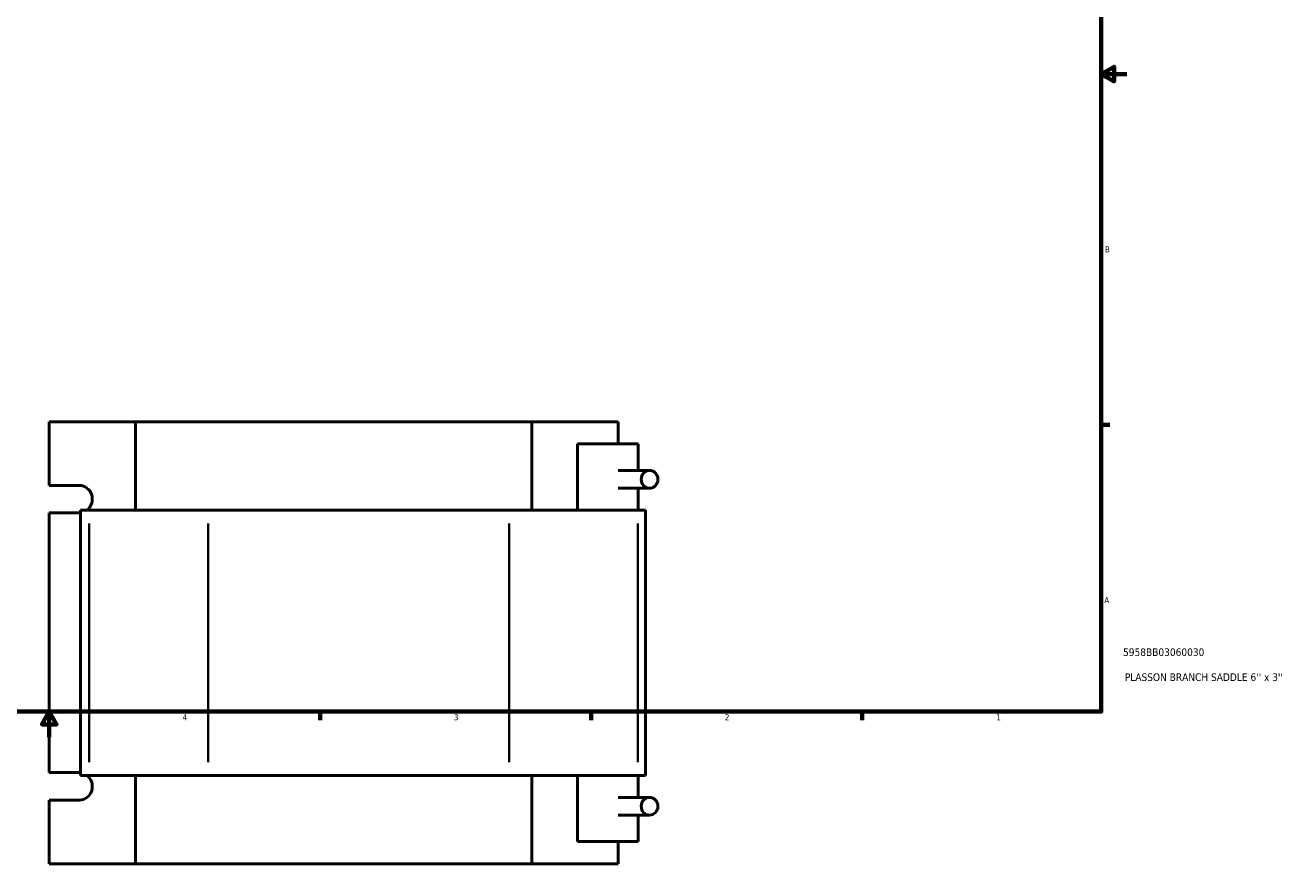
# Model space of a CAD drawing. Header units: inches. Extents: x -0.9 to 55.9, y -1.4 to 50.7.
# Tile 3 of 7: x 16.6 to 36.5, y -1.4 to 11.8. Entities that reach past the tile are written whole.
import ezdxf

# ---------------------------------------------------------------- set-up
doc = ezdxf.new("R2010")
doc.units = ezdxf.units.IN
doc.header["$MEASUREMENT"] = 0
for name, color, linetype, lineweight in [('Border (ANSI)', 7, 'Continuous', 70), ('Title (ANSI)', 7, 'Continuous', 50), ('Visible (ANSI)', 7, 'Continuous', 50), ('Visible Narrow (ANSI)', 7, 'Continuous', 35)]:
    doc.layers.add(name, color=color, linetype=linetype, lineweight=lineweight)
doc.styles.add('Note Text (ANSI)', font='tahoma.ttf')
doc.styles.add('Text Style29', font='tahoma.ttf')

# ---------------------------------------------------------------- blocks, each defined once
blk = doc.blocks.new('Borders Default Border')
at = {"layer": 'Border (ANSI)'}
for p, q in [((33.5, 5.5), (33.634, 5.5)), ((21.25, 1), (21.25, 0.866)), ((25.5, 1), (25.5, 0.866)), ((29.75, 1), (29.75, 0.866))]:
    blk.add_line(p, q, dxfattribs=at)
at = {"layer": 'Border (ANSI)', "flags": 128}
for points in [[(0.5, 1), (0.5, 21), (33.5, 21), (33.5, 1), (0.5, 1)], [(33.9, 11), (33.5, 11), (33.7, 11.115), (33.7, 10.885), (33.5, 11)], [(17, 0.6), (17, 1), (16.885, 0.8), (17.115, 0.8), (17, 1)]]:
    blk.add_lwpolyline(points, dxfattribs=at)
at = {"layer": 'Border (ANSI)', "color": 5, "true_color": 0x0000ff, "char_height": 0.0945, "attachment_point": 7, "style": 'Note Text (ANSI)'}
for s, insert in [('B', (33.558, 8.203)), ('A', (33.547, 2.703)), ('4', (19.092, 0.866)), ('3', (23.346, 0.864)), ('2', (27.596, 0.866)), ('1', (31.854, 0.866))]:
    blk.add_mtext(s, dxfattribs=dict(at, insert=insert))
blk = doc.blocks.new('Title Blocks ANSI - Large')
at = {"layer": 'Title (ANSI)', "color": 5, "true_color": 0x0000ff, "style": 'Text Style29'}
for tag, p in [('PART_NUMBER_001', (0.341, 0.873)), ('DESCRIPTION_001', (0.369, 0.481))]:
    blk.add_attdef(tag, p, '', height=0.12, dxfattribs=at)

msp = doc.modelspace()

# ---------------------------------------------------------------- linework, layer by layer
at = {"layer": 'Visible (ANSI)'}
for p, q in [((18.352, 5.545), (16.999, 5.545)), ((16.999, 4.549), (16.999, 5.545)), ((18.352, 5.545), (18.352, 4.159)), ((18.352, 5.545), (24.567, 5.545)), ((24.567, 5.545), (25.921, 5.545)), ((24.567, 4.159), (24.567, 5.545)), ((25.921, 5.199), (25.921, 5.545)), ((26.235, 5.199), (25.283, 5.199)), ((25.283, 4.159), (25.283, 5.199)), ((26.235, 4.783), (26.235, 5.199)), ((26.415, 4.783), (25.922, 4.783)), ((16.999, 4.549), (17.473, 4.549)), ((26.415, 4.506), (25.922, 4.506)), ((26.235, 4.159), (26.235, 4.506)), ((17.473, 4.117), (16.999, 4.117)), ((16.999, 0.044), (16.999, 4.117)), ((17.624, 4.159), (17.489, 4.159)), ((17.489, 0.001), (17.489, 4.159)), ((17.624, 4.159), (19.494, 4.159)), ((24.214, 4.159), (19.494, 4.159)), ((24.214, 4.159), (26.231, 4.159)), ((26.354, 4.159), (26.231, 4.159)), ((26.354, 0.001), (26.354, 4.159)), ((16.999, 0.044), (17.473, 0.044)), ((17.489, 0.001), (17.624, 0.001)), ((19.494, 0.001), (17.624, 0.001)), ((18.352, 0.001), (18.352, -1.385)), ((19.494, 0.001), (24.214, 0.001)), ((26.231, 0.001), (24.214, 0.001)), ((24.567, -1.385), (24.567, 0.001)), ((25.283, -1.038), (25.283, 0.001)), ((26.231, 0.001), (26.354, 0.001)), ((26.235, -0.345), (26.235, 0.001)), ((17.473, -0.388), (16.999, -0.388)), ((16.999, -1.385), (16.999, -0.388)), ((25.922, -0.345), (26.415, -0.345)), ((25.922, -0.623), (26.415, -0.623)), ((26.235, -1.038), (26.235, -0.623)), ((25.283, -1.038), (26.235, -1.038)), ((25.921, -1.385), (25.921, -1.038)), ((18.352, -1.385), (16.999, -1.385)), ((24.567, -1.385), (18.352, -1.385)), ((25.921, -1.385), (24.567, -1.385))]:
    msp.add_line(p, q, dxfattribs=at)
for centre, major_axis in [((26.415, 4.644), (0, -0.139)), ((26.415, -0.484), (0, 0.139))]:
    msp.add_ellipse(centre, major_axis=major_axis, ratio=0.939693, dxfattribs=at)
for centre, major_axis, start_param, end_param in [((17.473, 4.333), (0, 0.216), 3.781613, 6.283185), ((17.473, 4.333), (0, -0.216), 0, 0.083136), ((17.473, -0.172), (0, 0.216), 6.200049, 6.283185), ((17.473, -0.172), (0, -0.216), 0, 2.501572)]:
    msp.add_ellipse(centre, major_axis=major_axis, ratio=0.939693, start_param=start_param, end_param=end_param, dxfattribs=at)
at = {"layer": 'Visible Narrow (ANSI)'}
for p, q in [((17.624, 0.209), (17.624, 3.951)), ((19.494, 0.209), (19.494, 3.951)), ((24.214, 3.951), (24.214, 0.209)), ((26.231, 0.209), (26.231, 3.951))]:
    msp.add_line(p, q, dxfattribs=at)

# ---------------------------------------------------------------- block references
msp.add_blockref('Borders Default Border', (0, 0))
msp.add_blockref('Title Blocks ANSI - Large', (33.5, 1)).add_auto_attribs({'PART_NUMBER_001': '5958BB03060030', 'DESCRIPTION_001': "PLASSON BRANCH SADDLE 6'' x 3''"})

doc.saveas('drawing.dxf')
